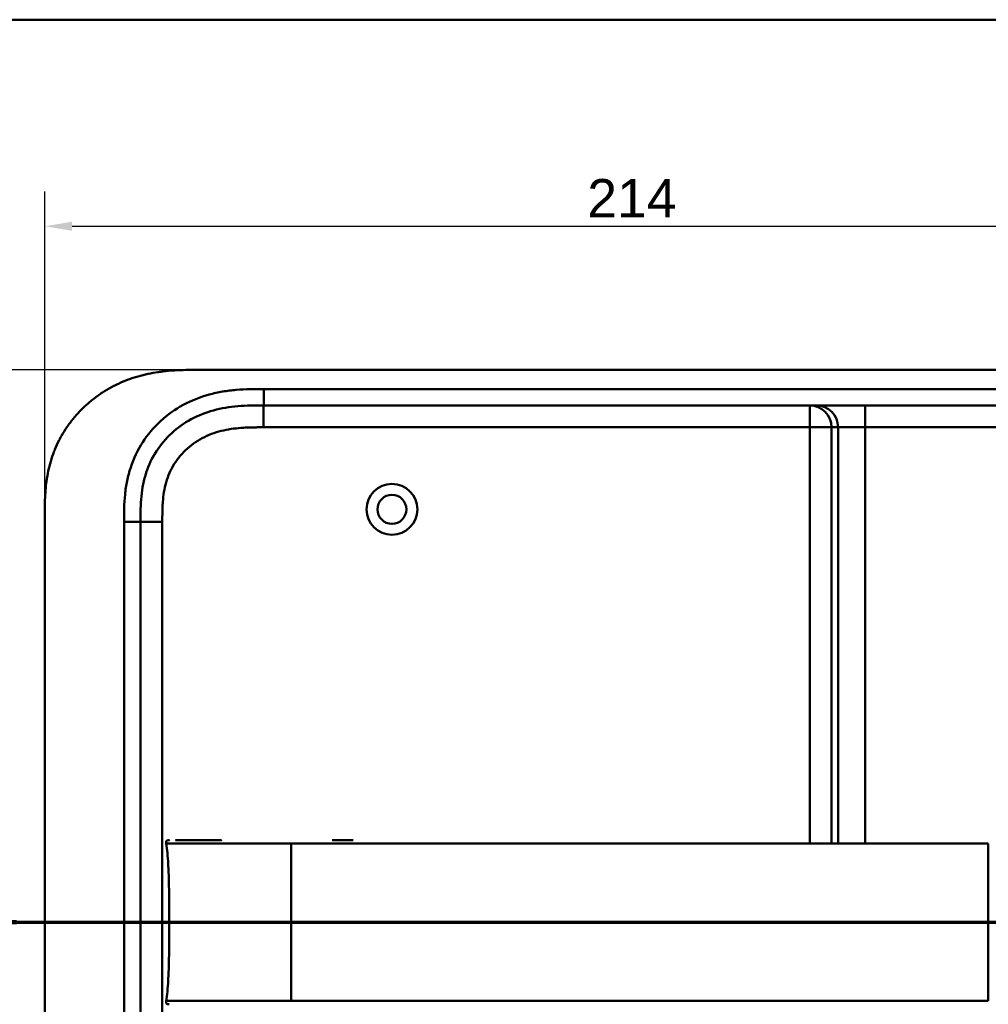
# Model space of a CAD drawing. Header units: millimetres. Extents: x 20 to 833, y 20 to 574.
# Tile 20 of 23: x 536 to 713, y 394 to 574. Entities that reach past the tile are written whole.
import ezdxf

# ---------------------------------------------------------------- set-up
doc = ezdxf.new("R2010")
doc.units = ezdxf.units.MM
doc.header["$LTSCALE"] = 2
for name, color, linetype, lineweight in [('Bemaßungen(DIN)', 7, 'Continuous', 25), ('Schnittansichtslinien(DIN)', 7, 'Continuous', 70), ('Sichtbare Kanten(DIN)', 7, 'Continuous', 50), ('Sichtbare tangentiale Kanten(DIN)', 7, 'Continuous', 50), ('Skizziergeometrie(DIN)', 7, 'Continuous', 50)]:
    doc.layers.add(name, color=color, linetype=linetype, lineweight=lineweight)
doc.styles.add('Aktuell-DINGroßer Text', font='arial.ttf')
doc.styles.add('STANDARD-DIN~0', font='arial.ttf')
doc.dimstyles.new('CAD-LAN', dxfattribs={"dimscale": 2, "dimtxt": 3.5, "dimasz": 2.5, "dimexe": 3.175, "dimexo": 0, "dimgap": 0.8, "dimtad": 1, "dimrnd": 1e-08, "dimtxsty": 'STANDARD-DIN~0', "dimcen": 0.09, "dimdle": 10, "dimclrd": 250, "dimclre": 250, "dimclrt": 250, "dimadec": 0, "dimazin": 2, "dimtfac": 1, "dimtmove": 0, "dimatfit": 3, "dimfxl": 1, "dimtolj": 1, "dimtzin": 0, "dimlwd": 25, "dimlwe": 25, "dimarcsym": 0})

# ---------------------------------------------------------------- blocks, each defined once
blk = doc.blocks.new('Ränder Standardrahmen')
at = {"layer": 'Skizziergeometrie(DIN)', "flags": 128}
blk.add_lwpolyline([(10, 10), (10, 287), (410, 287), (410, 10), (10, 10)], dxfattribs=at)
blk = doc.blocks.new('*D21')
at = {"layer": 'Bemaßungen(DIN)', "color": 250, "linetype": 'Continuous', "lineweight": 25, "true_color": 0x3f3f3f, "transparency": 16777216}
for p, q in [((567.67, 509.96), (493.88, 509.96)), ((500.23, 504.96), (500.23, 269.96)), ((568.23, 264.96), (493.88, 264.96))]:
    blk.add_line(p, q, dxfattribs=at)
at = {"layer": 'Bemaßungen(DIN)', "color": 250, "linetype": 'Continuous', "true_color": 0x3f3f3f, "transparency": 16777216}
for points in [[(499.4, 504.96), (501.07, 504.96), (500.23, 509.96)], [(499.4, 269.96), (501.07, 269.96), (500.23, 264.96)]]:
    blk.add_solid(points, dxfattribs=at)
at = {"layer": 'Defpoints', "color": 0, "linetype": 'Continuous', "transparency": 16777216}
for p in [(567.67, 509.96), (500.23, 264.96), (568.23, 264.96)]:
    blk.add_point(p, dxfattribs=at)
at = {"layer": 'Bemaßungen(DIN)', "color": 250, "linetype": 'Continuous', "lineweight": 25, "true_color": 0x3f3f3f, "transparency": 16777216, "insert": (491.48, 379.64), "char_height": 7, "attachment_point": 1, "rotation": 90, "style": 'STANDARD-DIN~0'}
blk.add_mtext('\\A1;245', dxfattribs=at)
blk = doc.blocks.new('*D22')
at = {"layer": 'Bemaßungen(DIN)', "color": 250, "linetype": 'Continuous', "lineweight": 25, "true_color": 0x3f3f3f, "transparency": 16777216}
for p, q in [((540.19, 483.18), (540.19, 542.58)), ((754.19, 483.18), (754.19, 542.58)), ((545.19, 536.23), (749.19, 536.23))]:
    blk.add_line(p, q, dxfattribs=at)
at = {"layer": 'Bemaßungen(DIN)', "color": 250, "linetype": 'Continuous', "true_color": 0x3f3f3f, "transparency": 16777216}
for points in [[(545.19, 537.06), (545.19, 535.4), (540.19, 536.23)], [(749.19, 537.06), (749.19, 535.4), (754.19, 536.23)]]:
    blk.add_solid(points, dxfattribs=at)
at = {"layer": 'Defpoints', "color": 0, "linetype": 'Continuous', "transparency": 16777216}
for p in [(754.19, 536.23), (540.19, 483.18), (754.19, 483.18)]:
    blk.add_point(p, dxfattribs=at)
at = {"layer": 'Bemaßungen(DIN)', "color": 250, "linetype": 'Continuous', "lineweight": 25, "true_color": 0x3f3f3f, "transparency": 16777216, "insert": (639.42, 544.86), "char_height": 7, "attachment_point": 1, "style": 'STANDARD-DIN~0'}
blk.add_mtext('\\A1;214', dxfattribs=at)
blk = doc.blocks.new('2DTransSchnitt0')
at = {"layer": 'Schnittansichtslinien(DIN)', "linetype": 'Continuous'}
for p, q in [((262.613, 215.606), (262.613, 209.474)), ((385.66, 215.606), (385.66, 209.474)), ((261.613, 209.474), (262.613, 204.474)), ((263.613, 209.474), (261.613, 209.474)), ((262.613, 209.474), (262.613, 204.474)), ((262.613, 204.474), (263.613, 209.474)), ((384.66, 209.474), (385.66, 204.474)), ((386.66, 209.474), (384.66, 209.474)), ((385.66, 209.474), (385.66, 204.474)), ((385.66, 204.474), (386.66, 209.474)), ((257.723, 204.474), (390.551, 204.474))]:
    blk.add_line(p, q, dxfattribs=at)
at = {"layer": 'Schnittansichtslinien(DIN)', "linetype": 'Continuous', "lineweight": 140}
for p, q in [((257.723, 204.474), (267.504, 204.474)), ((380.77, 204.474), (390.551, 204.474))]:
    blk.add_line(p, q, dxfattribs=at)
at = {"layer": 'Schnittansichtslinien(DIN)', "linetype": 'Continuous', "flags": 128}
for points in [[(261.613, 209.474), (262.613, 204.474), (263.613, 209.474), (261.613, 209.474)], [(384.66, 209.474), (385.66, 204.474), (386.66, 209.474), (384.66, 209.474)]]:
    blk.add_lwpolyline(points, dxfattribs=at)
at = {"layer": 'Schnittansichtslinien(DIN)'}
for points in [[(261.613, 209.474), (262.613, 204.474), (263.613, 209.474), (261.613, 209.474)], [(384.66, 209.474), (385.66, 204.474), (386.66, 209.474), (384.66, 209.474)]]:
    blk.add_solid(points, dxfattribs=at)
at = {"layer": 'Schnittansichtslinien(DIN)', "char_height": 3.734, "attachment_point": 7, "style": 'Aktuell-DINGroßer Text'}
for insert in [(260.86, 217.974), (383.907, 217.974)]:
    blk.add_mtext('A', dxfattribs=dict(at, insert=insert))

msp = doc.modelspace()

# ---------------------------------------------------------------- linework, layer by layer
at = {"layer": 'Sichtbare Kanten(DIN)'}
for p, q in [((726.155, 509.961), (567.672, 509.961)), ((580.232, 503.461), (725.155, 503.461)), ((540.193, 291.745), (540.193, 483.177)), ((557.693, 292.745), (557.693, 482.177)), ((592.731, 423.949), (596.578, 423.949))]:
    msp.add_line(p, q, dxfattribs=at)
for radius in [4.65, 2.65]:
    msp.add_circle((603.693, 484.461), radius, dxfattribs=at)
for points, knots in [([(567.672, 509.961), (567.262, 509.96), (566.249, 509.956), (564.923, 509.924), (563.395, 509.843), (562.166, 509.735), (560.626, 509.533), (559.394, 509.313), (557.862, 508.957), (556.646, 508.606), (555.148, 508.079), (553.969, 507.587), (552.532, 506.884), (551.414, 506.251), (550.067, 505.377), (549.034, 504.612), (547.805, 503.58), (546.877, 502.697), (545.793, 501.526), (544.989, 500.541), (544.07, 499.256), (543.405, 498.189), (542.667, 496.816), (542.15, 495.69), (541.598, 494.256), (541.23, 493.093), (540.859, 491.626), (540.631, 490.447), (540.422, 488.973), (540.312, 487.797), (540.229, 486.336), (540.194, 484.887), (540.193, 483.744), (540.193, 483.177)], [0.01304212, 0.01304212, 0.01304212, 0.01304212, 0.04166717, 0.08333381, 0.10416714, 0.14583378, 0.1666671, 0.20833375, 0.22916707, 0.27083371, 0.29166704, 0.33333368, 0.354167, 0.39583365, 0.41666697, 0.45833362, 0.47916694, 0.52083358, 0.54166691, 0.58333355, 0.60416687, 0.64583352, 0.66666684, 0.70833349, 0.72916681, 0.77083345, 0.79166678, 0.83333342, 0.85416674, 0.89583339, 0.91666671, 0.95833335, 0.99999585, 0.99999585, 0.99999585, 0.99999585]), ([(557.693, 482.177), (557.693, 482.965), (557.694, 483.758), (557.716, 484.549), (557.738, 485.32), (557.781, 486.089), (557.859, 486.852), (557.935, 487.598), (558.044, 488.338), (558.194, 489.068), (558.341, 489.785), (558.527, 490.493), (558.757, 491.188), (559.209, 492.552), (559.83, 493.867), (560.622, 495.092), (561.4, 496.298), (562.344, 497.415), (563.418, 498.4), (564.486, 499.38), (565.683, 500.229), (566.966, 500.925), (568.255, 501.624), (569.632, 502.169), (571.054, 502.56), (571.772, 502.758), (572.502, 502.917), (573.241, 503.042), (573.987, 503.169), (574.743, 503.261), (575.505, 503.324), (576.278, 503.389), (577.058, 503.424), (577.84, 503.442), (578.636, 503.46), (579.434, 503.461), (580.232, 503.461)], [-3.5878945, -3.5878945, -3.5878945, -3.5878945, -3.3463969, -3.3463969, -3.3463969, -3.1110564, -3.1110564, -3.1110564, -2.8806944, -2.8806944, -2.8806944, -2.6543295, -2.6543295, -2.6543295, -2.2103328, -2.2103328, -2.2103328, -1.773398, -1.773398, -1.773398, -1.3386841, -1.3386841, -1.3386841, -0.9015937, -0.9015937, -0.9015937, -0.6806641, -0.6806641, -0.6806641, -0.4572687, -0.4572687, -0.4572687, -0.2306635, -0.2306635, -0.2306635, 0, 0, 0, 0]), ([(562.421, 423.338), (562.405, 423.441), (562.386, 423.545), (562.401, 423.675), (562.406, 423.701), (562.421, 423.747), (562.429, 423.767), (562.45, 423.803), (562.463, 423.82), (562.491, 423.85), (562.508, 423.864), (562.56, 423.899), (562.6, 423.915), (562.681, 423.935), (562.723, 423.941), (562.783, 423.946), (562.802, 423.947), (562.835, 423.948), (562.849, 423.948), (562.868, 423.948), (562.873, 423.948), (562.882, 423.949), (562.887, 423.949), (562.894, 423.949), (562.897, 423.949), (562.909, 423.949), (562.913, 423.949), (562.922, 423.949), (562.924, 423.949), (562.93, 423.949), (562.932, 423.949), (562.935, 423.949), (562.936, 423.949), (562.937, 423.949), (562.937, 423.949), (562.938, 423.949), (562.938, 423.949), (562.938, 423.949), (562.938, 423.949), (562.938, 423.949)], [0, 0, 0, 0, 0.0311277, 0.0311277, 0.03911556, 0.03911556, 0.04551701, 0.04551701, 0.05176502, 0.05176502, 0.05801202, 0.05801202, 0.07063282, 0.07063282, 0.08310355, 0.08310355, 0.08876398, 0.08876398, 0.09302208, 0.09302208, 0.0945824, 0.0945824, 0.09615429, 0.09615429, 0.09772199, 0.09772199, 0.10409523, 0.10409523, 0.11652864, 0.11652864, 0.13514677, 0.13514677, 0.13863752, 0.13863752, 0.14018957, 0.14018957, 0.14028666, 0.14028666, 0.14033604, 0.14033604, 0.14033604, 0.14033604]), ([(562.96, 408.949), (562.96, 412.786), (562.915, 416.6), (562.765, 419.548), (562.688, 421.05), (562.582, 422.332), (562.425, 423.338)], [0, 0, 0, 0, 0.30889062, 0.30889062, 0.30889062, 0.46621578, 0.46621578, 0.46621578, 0.46621578]), ([(562.829, 423.948), (562.855, 423.949), (562.881, 423.95), (562.928, 423.95), (562.949, 423.95), (562.975, 423.95), (562.981, 423.95), (562.987, 423.95), (562.988, 423.95), (562.988, 423.95), (562.988, 423.95), (562.988, 423.95)], [0.159826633, 0.159826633, 0.159826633, 0.159826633, 0.167747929, 0.167747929, 0.174016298, 0.174016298, 0.175896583, 0.175896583, 0.175984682, 0.175984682, 0.176039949, 0.176039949, 0.176039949, 0.176039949]), ([(562.923, 423.949), (562.927, 423.949), (562.931, 423.949), (562.948, 423.949), (562.962, 423.949), (562.976, 423.949), (562.976, 423.949), (562.976, 423.949), (562.977, 423.949), (562.977, 423.949), (562.977, 423.949), (562.977, 423.949)], [0.1063680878, 0.1063680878, 0.1063680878, 0.1063680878, 0.1076624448, 0.1076624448, 0.1118780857, 0.1118780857, 0.1119328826, 0.1119328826, 0.1119534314, 0.1119534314, 0.1119649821, 0.1119649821, 0.1119649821, 0.1119649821]), ([(562.93, 423.949), (562.936, 423.949), (562.942, 423.949), (562.952, 423.949), (562.955, 423.949), (562.96, 423.949), (562.963, 423.949), (562.966, 423.949), (562.968, 423.949), (562.969, 423.949), (562.969, 423.949), (562.97, 423.949), (562.97, 423.949), (562.97, 423.949), (562.97, 423.949), (562.97, 423.949)], [0.0954974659, 0.0954974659, 0.0954974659, 0.0954974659, 0.0980683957, 0.0980683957, 0.0989366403, 0.0989366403, 0.0997885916, 0.0997885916, 0.1001419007, 0.1001419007, 0.1002300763, 0.1002300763, 0.1002741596, 0.1002741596, 0.1002851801, 0.1002851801, 0.1002851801, 0.1002851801]), ([(564.111, 423.949), (564.111, 423.949), (564.111, 423.949), (564.111, 423.949), (564.111, 423.949), (564.111, 423.949), (564.111, 423.949), (564.112, 423.949), (564.112, 423.949), (564.114, 423.949), (564.114, 423.949), (564.117, 423.949), (564.119, 423.949), (564.138, 423.949), (564.157, 423.949), (564.2, 423.949), (564.226, 423.949), (564.32, 423.949), (564.392, 423.949), (564.568, 423.949), (564.675, 423.949), (564.826, 423.949), (564.865, 423.949), (565.002, 423.949), (565.104, 423.949), (565.251, 423.949), (565.292, 423.949), (565.349, 423.949), (565.364, 423.949), (565.38, 423.949), (565.381, 423.949), (565.381, 423.949), (565.381, 423.949), (565.381, 423.949)], [0, 0, 0, 0, 0.00002838, 0.00002838, 0.00008514, 0.00008514, 0.00019867, 0.00019867, 0.00065277, 0.00065277, 0.00156097, 0.00156097, 0.00328513, 0.00328513, 0.02167639, 0.02167639, 0.04619826, 0.04619826, 0.11159781, 0.11159781, 0.19880871, 0.19880871, 0.22787204, 0.22787204, 0.30054296, 0.30054296, 0.32778981, 0.32778981, 0.33800712, 0.33800712, 0.33824659, 0.33824659, 0.33826078, 0.33826078, 0.33826078, 0.33826078]), ([(565.381, 423.949), (565.896, 423.949), (566.356, 423.949), (566.925, 423.949), (566.925, 423.949), (566.925, 423.949), (566.925, 423.949), (566.925, 423.949), (566.926, 423.949), (566.927, 423.949), (566.927, 423.949), (566.944, 423.949), (566.96, 423.949), (566.997, 423.949), (567.018, 423.949), (567.097, 423.949), (567.154, 423.949), (567.369, 423.949), (567.529, 423.949), (567.748, 423.949), (567.804, 423.949), (568.991, 423.949), (570.343, 423.949), (571.986, 423.949), (572.166, 423.949), (572.382, 423.949), (572.416, 423.949), (572.453, 423.949), (572.457, 423.949), (572.46, 423.949), (572.46, 423.949), (572.461, 423.949), (572.461, 423.949), (572.461, 423.949), (572.461, 423.949), (572.461, 423.949), (572.461, 423.949), (572.461, 423.949)], [0, 0, 0, 0, 0.2888434, 0.2888434, 0.2888555, 0.2888555, 0.2889037, 0.2889037, 0.2890003, 0.2890003, 0.2893864, 0.2893864, 0.2972061, 0.2972061, 0.3076323, 0.3076323, 0.3354365, 0.3354365, 0.409599, 0.409599, 0.4343137, 0.4343137, 0.9352187, 0.9352187, 0.9962242, 0.9962242, 1.0076608, 1.0076608, 1.008733, 1.008733, 1.0088295, 1.0088295, 1.0088778, 1.0088778, 1.0089019, 1.0089019, 1.008914, 1.008914, 1.008914, 1.008914]), ([(562.96, 408.949), (562.96, 405.112), (562.915, 401.298), (562.765, 398.349), (562.688, 396.847), (562.582, 395.565), (562.425, 394.559)], [0, 0, 0, 0, 0.30888536, 0.30888536, 0.30888536, 0.4662495, 0.4662495, 0.4662495, 0.4662495]), ([(562.938, 393.948), (562.938, 393.948), (562.938, 393.948), (562.937, 393.948), (562.937, 393.948), (562.937, 393.948), (562.936, 393.948), (562.936, 393.948), (562.935, 393.948), (562.932, 393.948), (562.93, 393.948), (562.926, 393.948), (562.924, 393.948), (562.918, 393.948), (562.916, 393.948), (562.903, 393.948), (562.899, 393.948), (562.893, 393.948), (562.89, 393.948), (562.884, 393.948), (562.881, 393.948), (562.871, 393.948), (562.863, 393.948), (562.84, 393.949), (562.825, 393.949), (562.748, 393.952), (562.686, 393.958), (562.597, 393.984), (562.568, 393.996), (562.514, 394.027), (562.489, 394.047), (562.449, 394.094), (562.433, 394.121), (562.41, 394.178), (562.403, 394.209), (562.395, 394.27), (562.394, 394.3), (562.396, 394.407), (562.409, 394.483), (562.421, 394.559)], [0, 0, 0, 0, 0.00028677, 0.00028677, 0.00085963, 0.00085963, 0.00200522, 0.00200522, 0.00429634, 0.00429634, 0.02262582, 0.02262582, 0.03179275, 0.03179275, 0.04109082, 0.04109082, 0.04341208, 0.04341208, 0.04456569, 0.04456569, 0.0457191, 0.0457191, 0.04803012, 0.04803012, 0.05262125, 0.05262125, 0.07113734, 0.07113734, 0.08037876, 0.08037876, 0.08967939, 0.08967939, 0.09896722, 0.09896722, 0.10819297, 0.10819297, 0.11738064, 0.11738064, 0.14030942, 0.14030942, 0.14030942, 0.14030942])]:
    msp.add_open_spline(points, degree=3, knots=knots, dxfattribs=at)
msp.add_rational_spline([(562.425, 394.559), (562.425, 394.559), (562.425, 394.559), (562.425, 394.559), (562.422, 394.559), (562.421, 394.559), (562.421, 394.559)], [1, 1, 1, 1, 1.08010035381, 1.12345159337, 1.13005371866], degree=3, knots=[0, 0, 0, 0, 0.00567203, 0.00567203, 0.00567203, 0.11634103, 0.11634103, 0.11634103, 0.11634103], dxfattribs=at)
at = {"layer": 'Sichtbare tangentiale Kanten(DIN)'}
for p, q in [((580.232, 503.461), (580.232, 506.46)), ((580.211, 499.461), (580.211, 503.461)), ((680.096, 503.461), (680.096, 499.461)), ((690.268, 503.461), (690.268, 499.461)), ((680.096, 499.461), (580.211, 499.461)), ((684.081, 499.461), (680.096, 499.461)), ((680.096, 423.338), (680.096, 499.461)), ((685.287, 499.461), (684.081, 499.461)), ((684.081, 499.461), (684.081, 423.338)), ((690.268, 499.461), (685.287, 499.461)), ((685.287, 423.338), (685.287, 499.461)), ((690.268, 499.461), (690.268, 423.338)), ((725.156, 499.461), (690.268, 499.461)), ((554.693, 482.177), (557.693, 482.177)), ((561.693, 482.176), (557.693, 482.176)), ((561.693, 482.176), (561.693, 292.745)), ((712.761, 408.949), (585.288, 408.949)), ((680.096, 394.559), (680.096, 394.559)), ((684.081, 394.559), (684.081, 394.559)), ((685.287, 394.559), (685.287, 394.559)), ((690.268, 394.559), (690.268, 394.559))]:
    msp.add_line(p, q, dxfattribs=at)
for points, knots in [([(580.232, 506.46), (580.016, 506.46), (579.801, 506.46), (579.586, 506.46), (579.384, 506.46), (579.182, 506.459), (578.981, 506.458), (578.88, 506.457), (578.779, 506.457), (578.678, 506.456), (578.383, 506.453), (578.087, 506.448), (577.77, 506.441), (577.763, 506.441), (577.755, 506.441), (577.747, 506.44), (576.861, 506.42), (576.063, 506.381), (575.256, 506.314), (575.241, 506.313), (575.226, 506.311), (575.212, 506.31), (574.391, 506.241), (573.562, 506.14), (572.739, 506), (572.731, 505.999), (572.723, 505.997), (572.715, 505.996), (571.888, 505.855), (571.067, 505.676), (570.257, 505.453), (570.251, 505.451), (570.244, 505.449), (570.238, 505.447), (568.605, 504.996), (567.009, 504.361), (565.535, 503.562), (564.05, 502.757), (562.638, 501.756), (561.39, 500.611), (560.14, 499.465), (559.016, 498.135), (558.102, 496.72), (557.191, 495.31), (556.446, 493.749), (555.913, 492.142), (555.912, 492.138), (555.91, 492.135), (555.909, 492.131), (555.645, 491.334), (555.429, 490.515), (555.259, 489.692), (555.258, 489.685), (555.256, 489.678), (555.255, 489.671), (555.087, 488.851), (554.963, 488.02), (554.878, 487.197), (554.877, 487.183), (554.875, 487.169), (554.874, 487.155), (554.792, 486.346), (554.744, 485.542), (554.719, 484.674), (554.718, 484.661), (554.718, 484.647), (554.718, 484.634), (554.693, 483.79), (554.693, 482.983), (554.693, 482.177)], [79.0507351, 79.0507351, 79.0507351, 79.0507351, 79.115326, 79.115326, 79.115326, 79.175852, 79.175852, 79.175852, 79.206115, 79.206115, 79.206115, 79.2947699, 79.2947699, 79.2947699, 79.2969041, 79.2969041, 79.2969041, 79.5442558, 79.5442558, 79.5442558, 79.5487575, 79.5487575, 79.5487575, 79.8000755, 79.8000755, 79.8000755, 79.8025259, 79.8025259, 79.8025259, 80.0549623, 80.0549623, 80.0549623, 80.056924, 80.056924, 80.056924, 80.5656653, 80.5656653, 80.5656653, 81.0782231, 81.0782231, 81.0782231, 81.5913866, 81.5913866, 81.5913866, 82.1026454, 82.1026454, 82.1026454, 82.1037871, 82.1037871, 82.1037871, 82.3575184, 82.3575184, 82.3575184, 82.3596398, 82.3596398, 82.3596398, 82.6121592, 82.6121592, 82.6121592, 82.6164541, 82.6164541, 82.6164541, 82.8648963, 82.8648963, 82.8648963, 82.8687085, 82.8687085, 82.8687085, 83.1106796, 83.1106796, 83.1106796, 83.1106796]), ([(580.211, 499.461), (579.977, 499.461), (579.743, 499.461), (579.509, 499.46), (579.434, 499.46), (579.358, 499.46), (579.283, 499.46), (579.207, 499.459), (579.132, 499.459), (579.057, 499.459), (578.906, 499.458), (578.755, 499.457), (578.604, 499.455), (578.529, 499.454), (578.454, 499.453), (578.378, 499.452), (578.226, 499.449), (578.074, 499.447), (577.922, 499.443), (577.846, 499.441), (577.77, 499.439), (577.694, 499.437), (577.321, 499.427), (576.937, 499.411), (576.554, 499.389), (576.546, 499.388), (576.539, 499.388), (576.532, 499.387), (575.915, 499.351), (575.328, 499.298), (574.735, 499.222), (574.726, 499.221), (574.717, 499.219), (574.708, 499.218), (574.108, 499.14), (573.517, 499.038), (572.928, 498.906), (572.923, 498.905), (572.917, 498.904), (572.912, 498.903), (572.314, 498.768), (571.718, 498.601), (571.14, 498.402), (571.136, 498.401), (571.133, 498.399), (571.13, 498.398), (570.544, 498.196), (569.964, 497.957), (569.406, 497.684), (568.848, 497.411), (568.305, 497.1), (567.786, 496.755), (567.268, 496.41), (566.771, 496.029), (566.304, 495.617), (565.835, 495.202), (565.392, 494.751), (564.987, 494.275), (564.584, 493.8), (564.212, 493.292), (563.882, 492.764), (563.554, 492.24), (563.261, 491.687), (563.013, 491.123), (562.767, 490.564), (562.558, 489.981), (562.389, 489.394), (562.388, 489.39), (562.386, 489.385), (562.385, 489.381), (562.22, 488.804), (562.092, 488.217), (561.994, 487.624), (561.992, 487.615), (561.991, 487.607), (561.989, 487.598), (561.893, 487.009), (561.827, 486.421), (561.782, 485.805), (561.782, 485.798), (561.781, 485.79), (561.781, 485.783), (561.758, 485.478), (561.743, 485.185), (561.73, 484.884), (561.718, 484.574), (561.709, 484.266), (561.704, 483.958), (561.693, 483.362), (561.693, 482.769), (561.693, 482.176)], [0, 0, 0, 0, 0.0702177, 0.0702177, 0.0702177, 0.0928319, 0.0928319, 0.0928319, 0.1154462, 0.1154462, 0.1154462, 0.1606746, 0.1606746, 0.1606746, 0.1832888, 0.1832888, 0.1832888, 0.228941, 0.228941, 0.228941, 0.251767, 0.251767, 0.251767, 0.363762, 0.363762, 0.363762, 0.3658973, 0.3658973, 0.3658973, 0.5457808, 0.5457808, 0.5457808, 0.5485663, 0.5485663, 0.5485663, 0.730533, 0.730533, 0.730533, 0.7321671, 0.7321671, 0.7321671, 0.9170852, 0.9170852, 0.9170852, 0.9181595, 0.9181595, 0.9181595, 1.1053408, 1.1053408, 1.1053408, 1.2925833, 1.2925833, 1.2925833, 1.479843, 1.479843, 1.479843, 1.6683162, 1.6683162, 1.6683162, 1.8560489, 1.8560489, 1.8560489, 2.0426703, 2.0426703, 2.0426703, 2.2275204, 2.2275204, 2.2275204, 2.2288442, 2.2288442, 2.2288442, 2.4104084, 2.4104084, 2.4104084, 2.4131251, 2.4131251, 2.4131251, 2.5932379, 2.5932379, 2.5932379, 2.5954285, 2.5954285, 2.5954285, 2.684558, 2.684558, 2.684558, 2.7762862, 2.7762862, 2.7762862, 2.9540743, 2.9540743, 2.9540743, 2.9540743]), ([(585.288, 423.338), (586.616, 423.338), (587.944, 423.338), (589.272, 423.338), (589.824, 423.338), (590.376, 423.338), (590.928, 423.338), (591.703, 423.338), (592.477, 423.338), (593.251, 423.338), (593.664, 423.338), (594.076, 423.338), (594.488, 423.338), (595.404, 423.338), (596.32, 423.338), (597.236, 423.338), (603.876, 423.338), (610.516, 423.337), (617.155, 423.338)], [0, 0, 0, 0, 0.3984119, 0.3984119, 0.3984119, 0.558361, 0.558361, 0.558361, 0.7963648, 0.7963648, 0.7963648, 0.9137852, 0.9137852, 0.9137852, 1.1948602, 1.1948602, 1.1948602, 3.18679, 3.18679, 3.18679, 3.18679]), ([(617.155, 423.338), (643.713, 423.338), (670.27, 423.338), (696.828, 423.338), (698.206, 423.338), (699.584, 423.338), (700.962, 423.338), (702.239, 423.338), (703.517, 423.338), (704.794, 423.338), (707.45, 423.338), (710.106, 423.338), (712.761, 423.338)], [3.18679, 3.18679, 3.18679, 3.18679, 11.1540994, 11.1540994, 11.1540994, 11.5711487, 11.5711487, 11.5711487, 11.9507559, 11.9507559, 11.9507559, 12.7474629, 12.7474629, 12.7474629, 12.7474629]), ([(585.288, 408.949), (584.218, 408.949), (583.147, 408.949), (582.005, 408.949), (580.864, 408.949), (579.861, 408.949), (578.998, 408.949), (577.271, 408.949), (575.865, 408.949), (574.543, 408.949), (569.251, 408.949), (565.629, 408.949), (564.015, 408.949), (563.612, 408.949), (563.329, 408.949), (563.154, 408.949), (563.067, 408.949), (563.005, 408.949), (562.976, 408.949), (562.948, 408.949), (562.955, 408.949), (562.96, 408.949)], [0, 0, 0, 0, 0.2406476, 0.2406476, 0.2406476, 0.4812952, 0.4812952, 0.4812952, 0.9625904, 0.9625904, 0.9625904, 2.8877711, 2.8877711, 2.8877711, 3.3690663, 3.3690663, 3.3690663, 3.6097139, 3.6097139, 3.6097139, 3.8503615, 3.8503615, 3.8503615, 3.8503615]), ([(721.55, 408.949), (720.195, 408.949), (718.814, 408.949), (717.254, 408.949), (715.694, 408.949), (714.227, 408.949), (712.761, 408.949)], [0, 0, 0, 0, 0.44038321, 0.44038321, 0.44038321, 0.88076642, 0.88076642, 0.88076642, 0.88076642]), ([(585.288, 394.559), (586.616, 394.559), (587.944, 394.559), (589.272, 394.559), (589.821, 394.559), (590.371, 394.559), (590.92, 394.559), (591.697, 394.559), (592.474, 394.559), (593.251, 394.559), (593.662, 394.559), (594.074, 394.559), (594.485, 394.559), (595.402, 394.559), (596.319, 394.559), (597.236, 394.559), (603.876, 394.559), (610.516, 394.559), (617.155, 394.559)], [0, 0, 0, 0, 0.3984127, 0.3984127, 0.3984127, 0.5574675, 0.5574675, 0.5574675, 0.7963662, 0.7963662, 0.7963662, 0.9134321, 0.9134321, 0.9134321, 1.1948615, 1.1948615, 1.1948615, 3.1867877, 3.1867877, 3.1867877, 3.1867877]), ([(617.155, 394.559), (635.734, 394.559), (654.329, 394.559), (672.903, 394.559), (685.038, 394.559), (697.172, 394.559), (709.306, 394.559), (710.458, 394.559), (711.61, 394.559), (712.761, 394.559)], [3.1867877, 3.1867877, 3.1867877, 3.1867877, 8.7605377, 8.7605377, 8.7605377, 12.4019194, 12.4019194, 12.4019194, 12.7474629, 12.7474629, 12.7474629, 12.7474629])]:
    msp.add_open_spline(points, degree=3, knots=knots, dxfattribs=at)
for points, degree in [([(725.155, 506.461), (676.847, 506.461), (628.54, 506.461), (580.232, 506.46)], 3), ([(684.081, 499.461), (684.081, 501.67), (682.297, 503.461), (680.096, 503.461)], 3), ([(681.302, 503.461), (683.503, 503.461), (685.287, 501.67), (685.287, 499.461)], 3), ([(554.693, 482.177), (554.693, 419.033), (554.693, 355.889), (554.694, 292.745)], 3), ([(585.288, 423.338), (585.288, 421.548), (585.288, 419.048), (585.288, 415.898), (585.288, 412.423), (585.288, 408.949)], 5), ([(712.761, 423.338), (712.761, 421.548), (712.761, 419.048), (712.761, 415.898), (712.761, 412.423), (712.761, 408.949)], 5), ([(585.288, 394.559), (585.288, 396.348), (585.288, 398.849), (585.288, 401.999), (585.288, 405.474), (585.288, 408.949)], 5), ([(712.761, 394.559), (712.761, 396.348), (712.761, 398.849), (712.761, 401.999), (712.761, 405.473), (712.761, 408.948)], 5)]:
    msp.add_open_spline(points, degree=degree, dxfattribs=at)
for points, weights, knots in [([(562.421, 423.338), (562.421, 423.338), (562.422, 423.338), (562.426, 423.338), (562.434, 423.338), (562.455, 423.338), (562.49, 423.338), (562.542, 423.338), (562.627, 423.338), (562.747, 423.338), (562.828, 423.338), (562.925, 423.338), (563.039, 423.339), (563.38, 423.339), (563.878, 423.339), (564.537, 423.34), (564.892, 423.34), (565.293, 423.34), (565.74, 423.34), (566.194, 423.341), (566.694, 423.341), (567.239, 423.341), (567.312, 423.341), (567.386, 423.341), (567.462, 423.341), (567.942, 423.341), (568.455, 423.341), (568.999, 423.341), (569.626, 423.341), (570.292, 423.34), (570.997, 423.34), (571.694, 423.34), (572.428, 423.34), (573.199, 423.339), (573.944, 423.339), (574.723, 423.339), (575.54, 423.339), (575.821, 423.339), (576.107, 423.339), (576.398, 423.338), (576.511, 423.338), (576.626, 423.338), (576.741, 423.338), (577.135, 423.338), (577.539, 423.338), (577.954, 423.338), (578.349, 423.338), (578.755, 423.338), (579.175, 423.338), (579.569, 423.338), (579.976, 423.338), (580.399, 423.338), (580.79, 423.338), (581.197, 423.338), (581.625, 423.338), (582.009, 423.338), (582.415, 423.338), (582.851, 423.338), (583.217, 423.338), (583.618, 423.338), (584.075, 423.338), (584.368, 423.338), (584.708, 423.338), (585.288, 423.338)], [1.13005451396, 1.13784212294, 1.09449061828, 1, 1.01564349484, 1.01564349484, 1, 1.00925616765, 1.00925616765, 1, 1.00150118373, 1.00150118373, 1, 1.00280379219, 1.00280379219, 1, 0.999526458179, 0.999526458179, 1, 0.99915374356, 0.99915374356, 1, 0.9999832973, 0.9999832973, 1, 0.99933166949, 0.99933166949, 1, 0.999344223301, 0.999344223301, 1, 0.999922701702, 0.999922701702, 1, 1.00094814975, 1.00094814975, 1, 1.00025925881, 1.00025925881, 1, 1.0000518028, 1.0000518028, 1, 1.00084824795, 1.00084824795, 1, 1.00131558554, 1.00131558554, 1, 1.00209490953, 1.00209490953, 1, 1.00365462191, 1.00365462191, 1, 1.00586740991, 1.00586740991, 1, 1.01725389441, 1.01725389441, 1, 1.18722739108, 1.18722739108, 1], [0.1163416, 0.1163416, 0.1163416, 0.1163416, 0.2468921, 0.2468921, 0.2468921, 0.4853656, 0.4853656, 0.4853656, 0.7799914, 0.7799914, 0.7799914, 0.9644924, 0.9644924, 0.9644924, 1.4628246, 1.4628246, 1.4628246, 1.7145394, 1.7145394, 1.7145394, 1.9637666, 1.9637666, 1.9637666, 1.9969824, 1.9969824, 1.9969824, 2.209763, 2.209763, 2.209763, 2.4552095, 2.4552095, 2.4552095, 2.7022329, 2.7022329, 2.7022329, 2.9498421, 2.9498421, 2.9498421, 3.0383348, 3.0383348, 3.0383348, 3.0733169, 3.0733169, 3.0733169, 3.1966109, 3.1966109, 3.1966109, 3.3197585, 3.3197585, 3.3197585, 3.4427414, 3.4427414, 3.4427414, 3.5655395, 3.5655395, 3.5655395, 3.6881793, 3.6881793, 3.6881793, 3.8106534, 3.8106534, 3.8106534, 3.9319007, 3.9319007, 3.9319007, 3.9319007]), ([(562.421, 394.559), (562.421, 394.559), (562.422, 394.559), (562.425, 394.559), (562.434, 394.559), (562.455, 394.559), (562.49, 394.559), (562.542, 394.559), (562.627, 394.559), (562.747, 394.559), (562.828, 394.559), (562.925, 394.558), (563.039, 394.558), (563.38, 394.558), (563.877, 394.557), (564.537, 394.557), (564.891, 394.557), (565.293, 394.556), (565.74, 394.556), (566.194, 394.556), (566.694, 394.556), (567.239, 394.556), (567.312, 394.556), (567.386, 394.556), (567.462, 394.556), (567.942, 394.556), (568.455, 394.556), (568.999, 394.556), (569.626, 394.556), (570.292, 394.556), (570.997, 394.557), (571.694, 394.557), (572.428, 394.557), (573.199, 394.557), (573.944, 394.558), (574.723, 394.558), (575.54, 394.558), (575.822, 394.558), (576.109, 394.558), (576.4, 394.558), (576.513, 394.558), (576.627, 394.558), (576.741, 394.558), (577.135, 394.558), (577.539, 394.559), (577.954, 394.559), (578.349, 394.559), (578.755, 394.559), (579.174, 394.559), (579.569, 394.559), (579.976, 394.559), (580.399, 394.559), (580.79, 394.559), (581.197, 394.559), (581.625, 394.559), (582.009, 394.559), (582.415, 394.559), (582.851, 394.559), (583.217, 394.559), (583.618, 394.559), (584.075, 394.559), (584.368, 394.559), (584.708, 394.559), (585.288, 394.559)], [1.13005371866, 1.13784194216, 1.09449070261, 1, 1.01564352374, 1.01564352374, 1, 1.00924441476, 1.00924441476, 1, 1.00150609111, 1.00150609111, 1, 1.00280370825, 1.00280370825, 1, 0.999526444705, 0.999526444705, 1, 0.999153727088, 0.999153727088, 1, 0.999983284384, 0.999983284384, 1, 0.999331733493, 0.999331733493, 1, 0.999344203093, 0.999344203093, 1, 0.999922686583, 0.999922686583, 1, 1.00094812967, 1.00094812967, 1, 1.00026108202, 1.00026108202, 1, 1.00005099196, 1.00005099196, 1, 1.00084821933, 1.00084821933, 1, 1.00131563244, 1.00131563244, 1, 1.00209471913, 1.00209471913, 1, 1.00365509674, 1.00365509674, 1, 1.00586622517, 1.00586622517, 1, 1.01725442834, 1.01725442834, 1, 1.18725223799, 1.18725223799, 1], [0.116341, 0.116341, 0.116341, 0.116341, 0.2468922, 0.2468922, 0.2468922, 0.4853665, 0.4853665, 0.4853665, 0.7797367, 0.7797367, 0.7797367, 0.9644969, 0.9644969, 0.9644969, 1.4628301, 1.4628301, 1.4628301, 1.7145451, 1.7145451, 1.7145451, 1.9637733, 1.9637733, 1.9637733, 1.9970018, 1.9970018, 1.9970018, 2.2097713, 2.2097713, 2.2097713, 2.4552194, 2.4552194, 2.4552194, 2.7022438, 2.7022438, 2.7022438, 2.9498539, 2.9498539, 2.9498539, 3.0386311, 3.0386311, 3.0386311, 3.0733288, 3.0733288, 3.0733288, 3.1966231, 3.1966231, 3.1966231, 3.3197709, 3.3197709, 3.3197709, 3.4427542, 3.4427542, 3.4427542, 3.5655525, 3.5655525, 3.5655525, 3.688193, 3.688193, 3.688193, 3.8106673, 3.8106673, 3.8106673, 3.931916, 3.931916, 3.931916, 3.931916])]:
    msp.add_rational_spline(points, weights, degree=3, knots=knots, dxfattribs=at)

# ---------------------------------------------------------------- block references
at = {"xscale": 2, "yscale": 2, "zscale": 2}
msp.add_blockref('Ränder Standardrahmen', (0, 0), dxfattribs=at)
at = {"layer": 'Schnittansichtslinien(DIN)', "xscale": 2, "yscale": 2, "zscale": 2}
msp.add_blockref('2DTransSchnitt0', (0, 0), dxfattribs=at)

# ---------------------------------------------------------------- dimensions: what is measured, and where the dimension line sits
at = {"layer": 'Bemaßungen(DIN)', "color": 250, "linetype": 'Continuous', "lineweight": 25, "true_color": 0x3f3f3f}
for base, p1, p2, angle, picture, middle in [((754.193, 536.23), (540.193, 483.177), (754.193, 483.176), 180, '*D22', (647.193, 536.23)), ((500.232, 264.961), (567.672, 509.961), (568.232, 264.961), 90, '*D21', (500.232, 387.461))]:
    dim = msp.add_linear_dim(base=base, p1=p1, p2=p2, angle=angle, dimstyle='CAD-LAN', override={"dimgap": 0.8, "dimdec": 2, "dimtol": 0, "dimlim": 0, "dimtp": 0, "dimtm": 0, "dimtdec": 2, "dimtofl": 0, "dimatfit": 1}, dxfattribs=at)
    dim.commit()
    dim.dimension.update_dxf_attribs({"geometry": picture, "text_midpoint": middle, "dimtype": 160})

doc.saveas('drawing.dxf')
